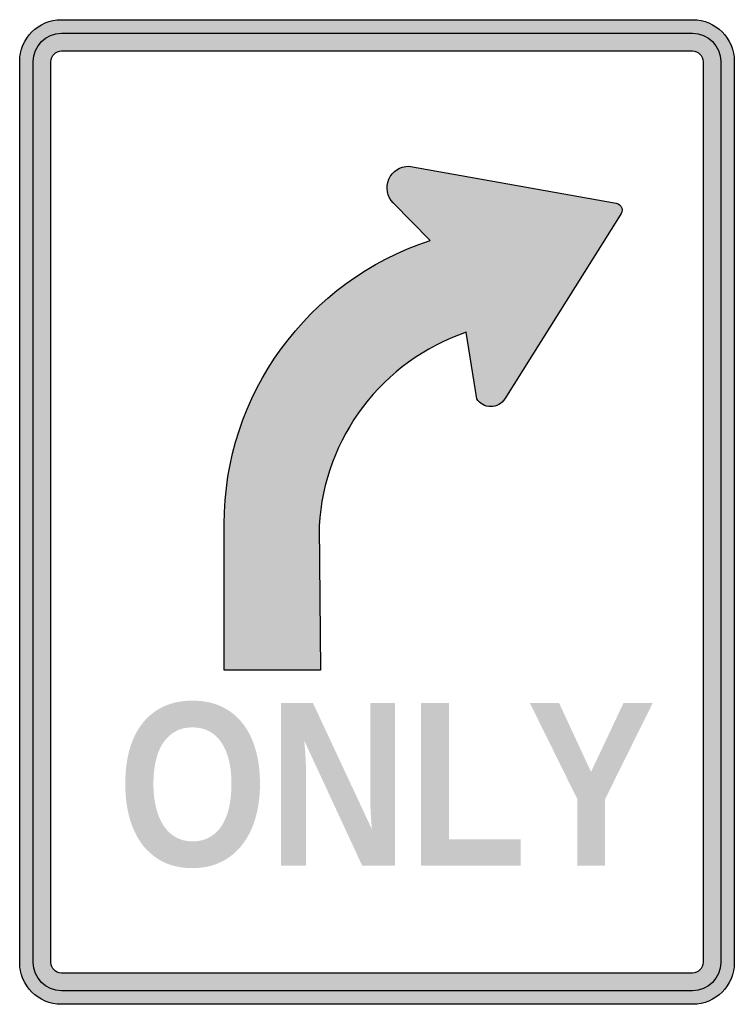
# Model space of a CAD drawing. Header units: inches. Extents: x -13.1 to 13.1, y -18 to 18.
import ezdxf

# ---------------------------------------------------------------- set-up
doc = ezdxf.new("R2010")
doc.units = ezdxf.units.IN
doc.header["$MEASUREMENT"] = 0

msp = doc.modelspace()

# ---------------------------------------------------------------- hatches: boundary and pattern name
h = msp.add_hatch(color=7)
edge = h.paths.add_edge_path()
edge.add_spline(control_points=[(-13.073, 16.474), (-13.073, 17.317), (-12.39, 18), (-11.547, 18)], knot_values=[0, 0, 0, 0, 1, 1, 1, 1], degree=3, periodic=0)
edge.add_line((-11.547, 18), (11.547, 18))
edge.add_spline(control_points=[(11.547, 18), (12.39, 18), (13.073, 17.317), (13.073, 16.474)], knot_values=[0, 0, 0, 0, 1, 1, 1, 1], degree=3, periodic=0)
edge.add_line((13.073, 16.474), (13.073, -16.474))
edge.add_spline(control_points=[(13.073, -16.474), (13.073, -17.317), (12.39, -18), (11.547, -18)], knot_values=[0, 0, 0, 0, 1, 1, 1, 1], degree=3, periodic=0)
edge.add_line((11.547, -18), (-11.547, -18))
edge.add_spline(control_points=[(-11.547, -18), (-12.39, -18), (-13.073, -17.317), (-13.073, -16.474)], knot_values=[0, 0, 0, 0, 1, 1, 1, 1], degree=3, periodic=0)
edge.add_line((-13.073, -16.474), (-13.073, 16.474))
edge = h.paths.add_edge_path(flags=0)
edge.add_spline(control_points=[(-12.577, 16.474), (-12.577, 17.043), (-12.116, 17.504), (-11.547, 17.504)], knot_values=[0, 0, 0, 0, 1, 1, 1, 1], degree=3, periodic=0)
edge.add_line((-11.547, 17.504), (11.547, 17.504))
edge.add_spline(control_points=[(11.547, 17.504), (12.116, 17.504), (12.577, 17.043), (12.577, 16.474)], knot_values=[0, 0, 0, 0, 1, 1, 1, 1], degree=3, periodic=0)
edge.add_line((12.577, 16.474), (12.577, -16.474))
edge.add_spline(control_points=[(12.577, -16.474), (12.577, -17.043), (12.116, -17.504), (11.547, -17.504)], knot_values=[0, 0, 0, 0, 1, 1, 1, 1], degree=3, periodic=0)
edge.add_line((11.547, -17.504), (-11.547, -17.504))
edge.add_spline(control_points=[(-11.547, -17.504), (-12.116, -17.504), (-12.577, -17.043), (-12.577, -16.474)], knot_values=[0, 0, 0, 0, 1, 1, 1, 1], degree=3, periodic=0)
edge.add_line((-12.577, -16.474), (-12.577, 16.474))
h = msp.add_hatch(color=7)
edge = h.paths.add_edge_path()
edge.add_line((11.547, 17.504), (-11.547, 17.504))
edge.add_spline(control_points=[(-11.547, 17.504), (-12.116, 17.504), (-12.577, 17.043), (-12.577, 16.474)], knot_values=[0, 0, 0, 0, 1, 1, 1, 1], degree=3, periodic=0)
edge.add_line((-12.577, 16.474), (-12.577, -16.474))
edge.add_spline(control_points=[(-12.577, -16.474), (-12.577, -16.747), (-12.468, -17.009), (-12.275, -17.202), (-12.082, -17.396), (-11.82, -17.504), (-11.547, -17.504)], knot_values=[0, 0, 0, 0, 1, 1, 1, 2, 2, 2, 2], degree=3, periodic=0)
edge.add_line((-11.547, -17.504), (11.547, -17.504))
edge.add_spline(control_points=[(11.547, -17.504), (12.116, -17.504), (12.577, -17.043), (12.577, -16.474)], knot_values=[0, 0, 0, 0, 1, 1, 1, 1], degree=3, periodic=0)
edge.add_line((12.577, -16.474), (12.577, 16.474))
edge.add_spline(control_points=[(12.577, 16.474), (12.577, 17.043), (12.116, 17.504), (11.547, 17.504)], knot_values=[0, 0, 0, 0, 1, 1, 1, 1], degree=3, periodic=0)
edge = h.paths.add_edge_path(flags=0)
edge.add_spline(control_points=[(11.547, 16.856), (11.758, 16.856), (11.929, 16.685), (11.929, 16.474)], knot_values=[0, 0, 0, 0, 1, 1, 1, 1], degree=3, periodic=0)
edge.add_line((11.929, 16.474), (11.929, -16.474))
edge.add_spline(control_points=[(11.929, -16.474), (11.929, -16.685), (11.758, -16.856), (11.547, -16.856)], knot_values=[0, 0, 0, 0, 1, 1, 1, 1], degree=3, periodic=0)
edge.add_line((11.547, -16.856), (-11.547, -16.856))
edge.add_spline(control_points=[(-11.547, -16.856), (-11.758, -16.856), (-11.929, -16.685), (-11.929, -16.474)], knot_values=[0, 0, 0, 0, 1, 1, 1, 1], degree=3, periodic=0)
edge.add_line((-11.929, -16.474), (-11.929, 16.474))
edge.add_spline(control_points=[(-11.929, 16.474), (-11.929, 16.575), (-11.888, 16.672), (-11.817, 16.744), (-11.745, 16.815), (-11.648, 16.856), (-11.547, 16.856)], knot_values=[0, 0, 0, 0, 1, 1, 1, 2, 2, 2, 2], degree=3, periodic=0)
edge.add_line((-11.547, 16.856), (11.547, 16.856))
h = msp.add_hatch(color=7)
edge = h.paths.add_edge_path()
edge.add_spline(control_points=[(1.943, 9.921), (-2.549, 8.465), (-5.591, 4.28), (-5.591, -0.442)], knot_values=[0, 0, 0, 0, 1, 1, 1, 1], degree=3, periodic=0)
edge.add_line((-5.591, -0.442), (-5.591, -5.781))
edge.add_line((-5.591, -5.781), (-2.07, -5.781))
edge.add_line((-2.07, -5.781), (-2.118, -0.508))
edge.add_spline(control_points=[(-2.118, -0.508), (-1.933, 2.729), (0.198, 5.529), (3.268, 6.571)], knot_values=[0, 0, 0, 0, 1, 1, 1, 1], degree=3, periodic=0)
edge.add_line((3.268, 6.571), (3.649, 4.137))
edge.add_spline(control_points=[(3.649, 4.137), (3.76, 3.961), (3.954, 3.853), (4.163, 3.853), (4.372, 3.853), (4.566, 3.961), (4.677, 4.137)], knot_values=[0, 0, 0, 0, 1, 1, 1, 2, 2, 2, 2], degree=3, periodic=0)
edge.add_line((4.677, 4.137), (8.897, 10.857))
edge.add_spline(control_points=[(8.897, 10.857), (8.961, 10.926), (8.983, 11.025), (8.953, 11.115), (8.923, 11.204), (8.846, 11.271), (8.753, 11.287)], knot_values=[0, 0, 0, 0, 1, 1, 1, 2, 2, 2, 2], degree=3, periodic=0)
edge.add_line((8.753, 11.287), (1.17, 12.64))
edge.add_spline(control_points=[(1.17, 12.64), (0.85, 12.646), (0.558, 12.459), (0.431, 12.165), (0.304, 11.872), (0.367, 11.53), (0.591, 11.302)], knot_values=[0, 0, 0, 0, 1, 1, 1, 2, 2, 2, 2], degree=3, periodic=0)
edge.add_line((0.591, 11.302), (1.943, 9.921))
h = msp.add_hatch(color=7)
edge = h.paths.add_edge_path()
edge.add_spline(control_points=[(-4.281, -9.933), (-4.281, -10.398), (-4.338, -10.82), (-4.45, -11.2), (-4.563, -11.58), (-4.725, -11.906), (-4.938, -12.176), (-5.151, -12.446), (-5.41, -12.655), (-5.715, -12.801), (-6.021, -12.947), (-6.366, -13.021), (-6.752, -13.021), (-7.16, -13.021), (-7.518, -12.944), (-7.825, -12.791), (-8.132, -12.637), (-8.388, -12.423), (-8.593, -12.149), (-8.799, -11.874), (-8.953, -11.548), (-9.056, -11.171), (-9.159, -10.794), (-9.21, -10.381), (-9.21, -9.933), (-9.21, -9.469), (-9.157, -9.049), (-9.05, -8.675), (-8.943, -8.3), (-8.784, -7.981), (-8.574, -7.718), (-8.365, -7.455), (-8.107, -7.252), (-7.802, -7.11), (-7.496, -6.968), (-7.145, -6.897), (-6.748, -6.897), (-6.351, -6.897), (-5.999, -6.968), (-5.692, -7.112), (-5.385, -7.256), (-5.127, -7.46), (-4.919, -7.724), (-4.711, -7.989), (-4.552, -8.308), (-4.444, -8.681), (-4.336, -9.054), (-4.281, -9.472), (-4.281, -9.933)], knot_values=[0, 0, 0, 0, 1, 1, 1, 2, 2, 2, 3, 3, 3, 4, 4, 4, 5, 5, 5, 6, 6, 6, 7, 7, 7, 8, 8, 8, 9, 9, 9, 10, 10, 10, 11, 11, 11, 12, 12, 12, 13, 13, 13, 14, 14, 14, 15, 15, 15, 16, 16, 16, 16], degree=3, periodic=0)
edge = h.paths.add_edge_path(flags=0)
edge.add_spline(control_points=[(-5.325, -9.933), (-5.325, -9.621), (-5.355, -9.339), (-5.415, -9.087), (-5.476, -8.835), (-5.566, -8.618), (-5.686, -8.438), (-5.805, -8.258), (-5.954, -8.119), (-6.131, -8.022), (-6.309, -7.925), (-6.514, -7.877), (-6.748, -7.877), (-6.987, -7.877), (-7.196, -7.925), (-7.373, -8.022), (-7.55, -8.119), (-7.699, -8.258), (-7.821, -8.438), (-7.942, -8.618), (-8.032, -8.835), (-8.091, -9.087), (-8.15, -9.339), (-8.18, -9.621), (-8.18, -9.933), (-8.18, -10.243), (-8.149, -10.527), (-8.089, -10.784), (-8.028, -11.042), (-7.938, -11.264), (-7.818, -11.45), (-7.699, -11.635), (-7.55, -11.78), (-7.371, -11.885), (-7.192, -11.989), (-6.986, -12.041), (-6.752, -12.041), (-6.501, -12.041), (-6.287, -11.988), (-6.108, -11.882), (-5.929, -11.777), (-5.781, -11.63), (-5.665, -11.443), (-5.548, -11.256), (-5.462, -11.034), (-5.407, -10.776), (-5.352, -10.518), (-5.325, -10.237), (-5.325, -9.933)], knot_values=[0, 0, 0, 0, 1, 1, 1, 2, 2, 2, 3, 3, 3, 4, 4, 4, 5, 5, 5, 6, 6, 6, 7, 7, 7, 8, 8, 8, 9, 9, 9, 10, 10, 10, 11, 11, 11, 12, 12, 12, 13, 13, 13, 14, 14, 14, 15, 15, 15, 16, 16, 16, 16], degree=3, periodic=0)
h = msp.add_hatch(color=7)
edge = h.paths.add_edge_path()
edge.add_line((-0.539, -12.936), (-2.664, -8.354))
edge.add_spline(control_points=[(-2.664, -8.354), (-2.652, -8.478), (-2.641, -8.602), (-2.63, -8.725), (-2.622, -8.832), (-2.614, -8.948), (-2.609, -9.072), (-2.603, -9.196), (-2.6, -9.314), (-2.6, -9.427)], knot_values=[0, 0, 0, 0, 1, 1, 1, 2, 2, 2, 3, 3, 3, 3], degree=3, periodic=0)
edge.add_line((-2.6, -9.427), (-2.6, -12.936))
edge.add_line((-2.6, -12.936), (-3.508, -12.936))
edge.add_line((-3.508, -12.936), (-3.508, -6.985))
edge.add_line((-3.508, -6.985), (-2.343, -6.985))
edge.add_line((-2.343, -6.985), (-0.185, -11.606))
edge.add_spline(control_points=[(-0.185, -11.606), (-0.196, -11.488), (-0.206, -11.364), (-0.214, -11.234), (-0.223, -11.124), (-0.23, -11), (-0.237, -10.863), (-0.244, -10.725), (-0.248, -10.585), (-0.248, -10.444)], knot_values=[0, 0, 0, 0, 1, 1, 1, 2, 2, 2, 3, 3, 3, 3], degree=3, periodic=0)
edge.add_line((-0.248, -10.444), (-0.248, -6.985))
edge.add_line((-0.248, -6.985), (0.66, -6.985))
edge.add_line((0.66, -6.985), (0.66, -12.936))
edge.add_line((0.66, -12.936), (-0.539, -12.936))
for points in [[(1.61, -12.936), (1.61, -6.985), (2.632, -6.985), (2.632, -11.973), (5.251, -11.973), (5.251, -12.936), (1.61, -12.936)], [(8.347, -10.495), (8.347, -12.936), (7.329, -12.936), (7.329, -10.495), (5.593, -6.985), (6.662, -6.985), (7.831, -9.503), (9.018, -6.985), (10.087, -6.985), (8.347, -10.495)]]:
    msp.add_hatch(color=7).paths.add_polyline_path(points)

# ---------------------------------------------------------------- linework, layer by layer
at = {"color": 7}
for points in [[(-11.547, 18), (11.547, 18)], [(-11.547, 17.504), (11.547, 17.504)], [(-11.547, 16.856), (11.547, 16.856)], [(-13.073, -16.474), (-13.073, 16.474)], [(-12.577, -16.474), (-12.577, 16.474)], [(-11.929, -16.474), (-11.929, 16.474)], [(11.929, 16.474), (11.929, -16.474)], [(12.577, 16.474), (12.577, -16.474)], [(13.073, 16.474), (13.073, -16.474)], [(1.17, 12.64), (8.753, 11.287)], [(1.943, 9.921), (0.591, 11.302)], [(8.897, 10.857), (4.677, 4.137)], [(3.649, 4.137), (3.268, 6.571)], [(-2.07, -5.781), (-5.591, -5.781), (-5.591, -0.442)], [(-2.118, -0.508), (-2.07, -5.781)], [(11.547, -16.856), (-11.547, -16.856)], [(11.547, -17.504), (-11.547, -17.504)], [(11.547, -18), (-11.547, -18)]]:
    msp.add_lwpolyline(points, dxfattribs=at)
for points in [[(-13.073, 16.474), (-13.073, 17.317), (-12.39, 18), (-11.547, 18)], [(11.547, 18), (12.39, 18), (13.073, 17.317), (13.073, 16.474)], [(-12.577, 16.474), (-12.577, 17.043), (-12.116, 17.504), (-11.547, 17.504)], [(11.547, 17.504), (12.116, 17.504), (12.577, 17.043), (12.577, 16.474)], [(-5.591, -0.442), (-5.591, 4.28), (-2.549, 8.465), (1.943, 9.921)], [(3.268, 6.571), (0.198, 5.529), (-1.933, 2.729), (-2.118, -0.508)], [(-11.547, -18), (-12.39, -18), (-13.073, -17.317), (-13.073, -16.474)], [(-11.547, -17.504), (-12.116, -17.504), (-12.577, -17.043), (-12.577, -16.474)], [(-11.547, -16.856), (-11.758, -16.856), (-11.929, -16.685), (-11.929, -16.474)], [(13.073, -16.474), (13.073, -17.317), (12.39, -18), (11.547, -18)], [(12.577, -16.474), (12.577, -17.043), (12.116, -17.504), (11.547, -17.504)]]:
    msp.add_open_spline(points, degree=3, dxfattribs=at)
for points in [[(-11.929, 16.474), (-11.929, 16.575), (-11.888, 16.672), (-11.817, 16.744), (-11.745, 16.815), (-11.648, 16.856), (-11.547, 16.856)], [(11.547, 16.856), (11.648, 16.856), (11.745, 16.815), (11.817, 16.744), (11.888, 16.672), (11.929, 16.575), (11.929, 16.474)], [(0.591, 11.302), (0.367, 11.53), (0.304, 11.872), (0.431, 12.165), (0.558, 12.459), (0.85, 12.646), (1.17, 12.64)], [(8.753, 11.287), (8.846, 11.271), (8.923, 11.204), (8.953, 11.115), (8.983, 11.025), (8.961, 10.926), (8.897, 10.857)], [(4.677, 4.137), (4.566, 3.961), (4.372, 3.853), (4.163, 3.853), (3.954, 3.853), (3.76, 3.961), (3.649, 4.137)], [(11.929, -16.474), (11.929, -16.575), (11.888, -16.672), (11.817, -16.744), (11.745, -16.815), (11.648, -16.856), (11.547, -16.856)]]:
    msp.add_open_spline(points, degree=3, knots=[0, 0, 0, 0, 1, 1, 1, 2, 2, 2, 2], dxfattribs=at)

doc.saveas('drawing.dxf')
